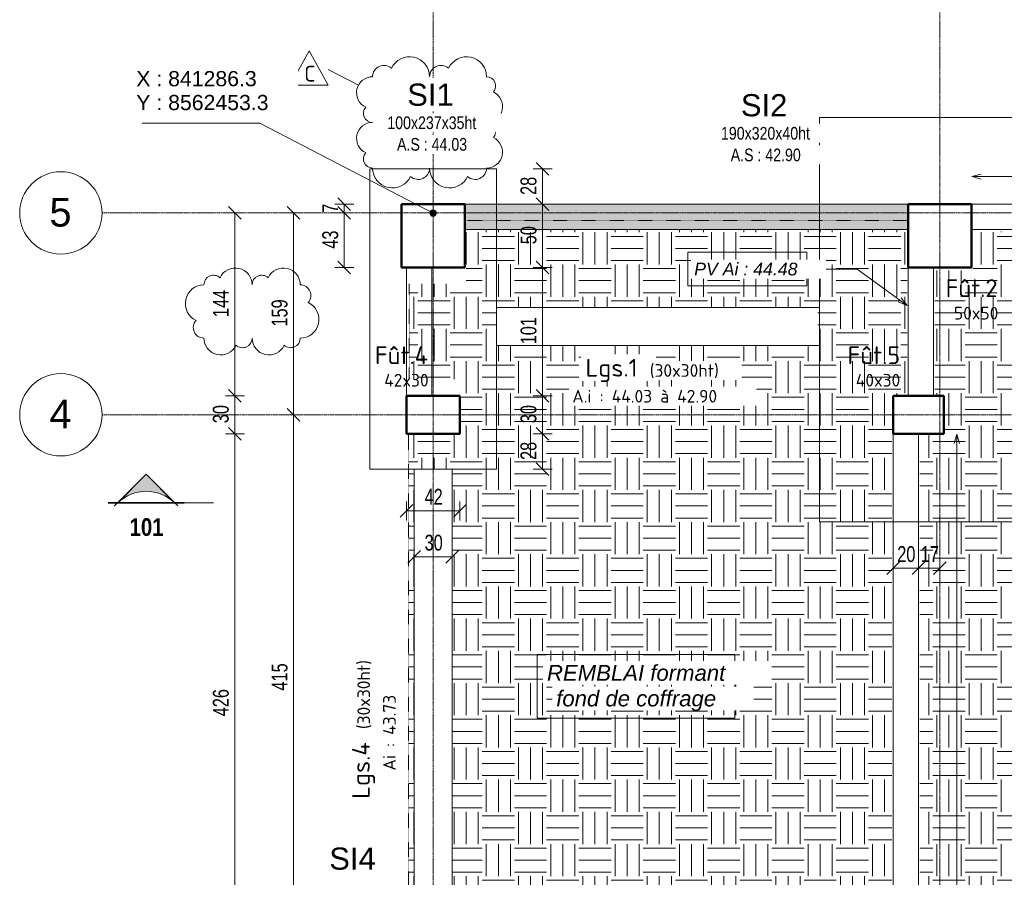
# Model space of a CAD drawing. Header units: millimetres. Extents: x 3690 to 285311, y -2348 to 78336.
# Tile 6 of 46: x 59943 to 67713, y 58089 to 64855. Entities that reach past the tile are written whole.
import ezdxf

# ---------------------------------------------------------------- set-up
doc = ezdxf.new("R2010")
doc.units = ezdxf.units.MM
doc.linetypes.add('Ligne de quadrillage', pattern=[22.225, 12.7, -3.175, 3.175, -3.175])
doc.linetypes.add('tiret perso', pattern=[2.6, 1.3, -1.3])
for name, color, linetype, lineweight in [('A-ANNO-DIMS', 211, 'Continuous', 9), ('A-ANNO-DIMS-50', 211, 'Continuous', 9), ('A-DETL', 90, 'Continuous', 5), ('A-DETL-GENF', 92, 'Continuous', 5), ('A-DETL-WIDE', 214, 'Continuous', 50), ('A-WALL', 113, 'Continuous', 9), ('G-ANNO-DIMS', 111, 'Continuous', 9), ('G-ANNO-REVC', 71, 'Continuous', 9), ('G-ANNO-REVC-IDEN', 71, 'Continuous', 9), ('G-ANNO-SYMB', 111, 'Continuous', 9), ('G-ANNO-TEXT', 231, 'Continuous', 9), ('S-BEAM', 12, 'Continuous', 5), ('S-BEAM-IDEN', 2, 'Continuous', 9), ('S-COLS', 52, 'Continuous', 5), ('S-COLS-IDEN', 171, 'Continuous', 9), ('S-FNDN', 32, 'Continuous', 9), ('S-FNDN-IDEN', 2, 'Continuous', 9), ('S-GRID', 1, 'Continuous', 9), ('S-GRID-IDEN', 1, 'Continuous', 9)]:
    doc.layers.add(name, color=color, linetype=linetype, lineweight=lineweight)
doc.styles.add('Arial Narrow_5', font='ARIALN.TTF', dxfattribs={"width": 0.9, "height": 125})
doc.styles.add('Arial Narrow_B_4', font='ARIALNB.TTF', dxfattribs={"height": 140})
doc.styles.add('Arial_5', font='arial.ttf', dxfattribs={"height": 225})
doc.styles.add('Arial_6', font='arial.ttf', dxfattribs={"width": 0.8, "height": 100})
doc.styles.add('Arial_7', font='arial.ttf', dxfattribs={"height": 175})
doc.styles.add('Arial_8', font='arial.ttf', dxfattribs={"height": 120})
doc.styles.add('Arial_I', font='ariali.ttf', dxfattribs={"height": 125})
doc.styles.add('Arial_I_1', font='ariali.ttf', dxfattribs={"height": 100})
doc.styles.add('ISOCPEUR', font='isocpeur.ttf', dxfattribs={"height": 100})
doc.styles.add('ISOCPEUR_1', font='isocpeur.ttf', dxfattribs={"height": 125})
doc.styles.add('ISOCPEUR_B', font='txt', dxfattribs={"height": 140})
doc.dimstyles.new('AB6_1_50_-_GB', dxfattribs={"dimscale": 304.8, "dimtxt": 127.928872, "dimasz": 0.328084, "dimexe": 0.246063, "dimexo": 0.0625, "dimgap": 0.04101, "dimtad": 1, "dimdec": 0, "dimlfac": 0.1, "dimdsep": 46, "dimtxsty": 'Arial Narrow_5', "dimblk1": 'OBLIQUE', "dimblk2": 'OBLIQUE', "dimsah": 1, "dimcen": 0.09, "dimazin": 0, "dimtfac": 1, "dimtdec": 4, "dimtix": 1, "dimtmove": 0, "dimatfit": 3, "dimfxl": 0.246063, "dimfxlon": 1, "dimtvp": 1, "dimtolj": 1, "dimtzin": 0, "dimarcsym": 2})
pattern_1 = [(0, (76801.46, -544.81), (254, 254), [254, -254]), (0, (76801.46, -449.56), (254, 254), [254, -254]), (0, (76801.46, -354.31), (254, 254), [254, -254]), (90, (76833.2, -322.56), (-254, 254), [254, -254]), (90, (76928.46, -322.56), (-254, 254), [254, -254]), (90, (77023.7, -322.56), (-254, 254), [254, -254])]

# ---------------------------------------------------------------- blocks, each defined once
blk = doc.blocks.new('Quadrillage - M_Extrémité de la ligne de quadrillage - Cercle-11575-Fondations variante')
at = {"layer": 'S-GRID-IDEN'}
blk.add_circle((0, 0), 6.5, dxfattribs=at)
blk = doc.blocks.new('Coupe - Extrémité de la ligne de coupe - Pleine AB6-966899-Fondations variante')
at = {"layer": 'G-ANNO-SYMB'}
h = blk.add_hatch(color=256, dxfattribs=at)
edge = h.paths.add_edge_path()
edge.add_line((-6, 4.49), (-1.51, 0))
edge.add_arc((-6, -4.7), 6.5, 46.3308, 133.6692)
edge.add_line((-10.49, 0), (-6, 4.49))
for p, q in [((-6, 4.49), (-11.04, -0.56)), ((-6, 4.49), (-10.49, 0)), ((-6, 4.49), (-1.01, -0.51)), ((-1.51, 0), (-6, 4.49)), ((-12, 0.05), (0, 0.05)), ((-12, 0), (0, 0)), ((-12, 0), (-10.49, 0)), ((-12, -0.05), (0, -0.05)), ((0, 0), (-1.51, 0))]:
    blk.add_line(p, q, dxfattribs=at)
blk.add_arc((-6, -4.7), 6.5, 46.3308, 133.6692, dxfattribs=at)
blk = doc.blocks.new('DIMBLOCK35-Fondations variante')
at = {"layer": 'A-ANNO-DIMS-50', "lineweight": 18}
for p, q in [((62104.9, 61738.6), (62054.9, 61788.6)), ((62104.9, 61738.6), (62154.9, 61688.6)), ((62104.9, 57587), (62054.9, 57637)), ((62104.9, 57587), (62154.9, 57537))]:
    blk.add_line(p, q, dxfattribs=at)
at = {"layer": 'A-ANNO-DIMS-50'}
for p, q in [((62104.9, 61738.6), (62029.9, 61738.6)), ((62104.9, 57587), (62104.9, 61738.6)), ((62104.9, 61738.6), (62179.9, 61738.6)), ((62104.9, 57587), (62029.9, 57587)), ((62104.9, 57587), (62179.9, 57587))]:
    blk.add_line(p, q, dxfattribs=at)
at = {"layer": 'A-ANNO-DIMS-50', "color": 0, "insert": (61930.9, 59562.3), "char_height": 125, "width": 241.237, "attachment_point": 1, "rotation": 90, "line_spacing_factor": 0.974696, "style": 'Arial Narrow_5'}
blk.add_mtext('415', dxfattribs=at)
blk = doc.blocks.new('_Oblique')
at = {"color": 0, "linetype": 'ByBlock', "lineweight": -2}
blk.add_line((-0.5, -0.5), (0.5, 0.5), dxfattribs=at)
blk = doc.blocks.new('DIMBLOCK36-Fondations variante')
at = {"layer": 'A-ANNO-DIMS-50'}
for p, q in [((62104.9, 63330.2), (62029.9, 63330.2)), ((62104.9, 61738.6), (62104.9, 63330.2)), ((62104.9, 63330.2), (62179.9, 63330.2)), ((62104.9, 61738.6), (62029.9, 61738.6)), ((62104.9, 61738.6), (62179.9, 61738.6))]:
    blk.add_line(p, q, dxfattribs=at)
at = {"layer": 'A-ANNO-DIMS-50', "lineweight": 18}
for p, q in [((62104.9, 63330.2), (62054.9, 63380.2)), ((62104.9, 63330.2), (62154.9, 63280.2)), ((62104.9, 61738.6), (62054.9, 61788.6)), ((62104.9, 61738.6), (62154.9, 61688.6))]:
    blk.add_line(p, q, dxfattribs=at)
at = {"layer": 'A-ANNO-DIMS-50', "color": 0, "insert": (61930.9, 62433.9), "char_height": 125, "width": 241.237, "attachment_point": 1, "rotation": 90, "line_spacing_factor": 0.974696, "style": 'Arial Narrow_5'}
blk.add_mtext('159', dxfattribs=at)
blk = doc.blocks.new('DIMBLOCK44-Fondations variante')
at = {"layer": 'A-ANNO-DIMS-50', "lineweight": 18}
for p, q in [((61641.3, 61588.6), (61591.3, 61638.6)), ((61641.3, 61588.6), (61691.3, 61538.6)), ((61641.3, 57330.9), (61591.3, 57380.9)), ((61641.3, 57330.9), (61691.3, 57280.9))]:
    blk.add_line(p, q, dxfattribs=at)
at = {"layer": 'A-ANNO-DIMS-50'}
for p, q in [((61641.3, 61588.6), (61566.3, 61588.6)), ((61641.3, 57330.9), (61641.3, 61588.6)), ((61641.3, 61588.6), (61716.3, 61588.6)), ((61641.3, 57330.9), (61566.3, 57330.9)), ((61641.3, 57330.9), (61716.3, 57330.9))]:
    blk.add_line(p, q, dxfattribs=at)
at = {"layer": 'A-ANNO-DIMS-50', "color": 0, "insert": (61467.3, 59359.2), "char_height": 125, "width": 241.237, "attachment_point": 1, "rotation": 90, "line_spacing_factor": 0.974696, "style": 'Arial Narrow_5'}
blk.add_mtext('426', dxfattribs=at)
blk = doc.blocks.new('DIMBLOCK45-Fondations variante')
at = {"layer": 'A-ANNO-DIMS-50', "lineweight": 18}
for p, q in [((61641.3, 61888.6), (61591.3, 61938.6)), ((61641.3, 61888.6), (61691.3, 61838.6)), ((61641.3, 61588.6), (61591.3, 61638.6)), ((61641.3, 61588.6), (61691.3, 61538.6))]:
    blk.add_line(p, q, dxfattribs=at)
at = {"layer": 'A-ANNO-DIMS-50'}
for p, q in [((61641.3, 61888.6), (61566.3, 61888.6)), ((61641.3, 61588.6), (61641.3, 61888.6)), ((61641.3, 61888.6), (61716.3, 61888.6)), ((61641.3, 61588.6), (61566.3, 61588.6)), ((61641.3, 61588.6), (61716.3, 61588.6))]:
    blk.add_line(p, q, dxfattribs=at)
at = {"layer": 'A-ANNO-DIMS-50', "color": 0, "insert": (61467.3, 61671.5), "char_height": 125, "width": 160.825, "attachment_point": 1, "rotation": 90, "line_spacing_factor": 0.974696, "style": 'Arial Narrow_5'}
blk.add_mtext('30', dxfattribs=at)
blk = doc.blocks.new('DIMBLOCK46-Fondations variante')
at = {"layer": 'A-ANNO-DIMS-50'}
for p, q in [((61641.3, 63330.2), (61566.3, 63330.2)), ((61641.3, 61888.6), (61641.3, 63330.2)), ((61641.3, 63330.2), (61716.3, 63330.2)), ((61641.3, 61888.6), (61566.3, 61888.6)), ((61641.3, 61888.6), (61716.3, 61888.6))]:
    blk.add_line(p, q, dxfattribs=at)
at = {"layer": 'A-ANNO-DIMS-50', "lineweight": 18}
for p, q in [((61641.3, 63330.2), (61591.3, 63380.2)), ((61641.3, 63330.2), (61691.3, 63280.2)), ((61641.3, 61888.6), (61591.3, 61938.6)), ((61641.3, 61888.6), (61691.3, 61838.6))]:
    blk.add_line(p, q, dxfattribs=at)
at = {"layer": 'A-ANNO-DIMS-50', "color": 0, "insert": (61467.3, 62508.9), "char_height": 125, "width": 241.237, "attachment_point": 1, "rotation": 90, "line_spacing_factor": 0.974696, "style": 'Arial Narrow_5'}
blk.add_mtext('144', dxfattribs=at)
blk = doc.blocks.new('DIMBLOCK105-Fondations variante')
at = {"layer": 'A-ANNO-DIMS-50'}
for p, q in [((66835.5, 60527.7), (66835.5, 60602.7)), ((67035.5, 60527.7), (67035.5, 60602.7)), ((66835.5, 60527.7), (67035.5, 60527.7)), ((66835.5, 60527.7), (66835.5, 60452.7)), ((67035.5, 60527.7), (67035.5, 60452.7))]:
    blk.add_line(p, q, dxfattribs=at)
at = {"layer": 'A-ANNO-DIMS-50', "lineweight": 18}
for p, q in [((66835.5, 60527.7), (66885.5, 60577.7)), ((67035.5, 60527.7), (67085.5, 60577.7)), ((66835.5, 60527.7), (66785.5, 60477.7)), ((67035.5, 60527.7), (66985.5, 60477.7))]:
    blk.add_line(p, q, dxfattribs=at)
at = {"layer": 'A-ANNO-DIMS-50', "color": 0, "insert": (66868.4, 60701.8), "char_height": 125, "width": 160.825, "attachment_point": 1, "line_spacing_factor": 0.974696, "style": 'Arial Narrow_5'}
blk.add_mtext('20', dxfattribs=at)
blk = doc.blocks.new('DIMBLOCK106-Fondations variante')
at = {"layer": 'A-ANNO-DIMS-50'}
for p, q in [((67035.5, 60527.7), (67035.5, 60602.7)), ((67205.5, 60527.7), (67205.5, 60602.7)), ((67035.5, 60527.7), (67205.5, 60527.7)), ((67035.5, 60527.7), (67035.5, 60452.7)), ((67205.5, 60527.7), (67205.5, 60452.7))]:
    blk.add_line(p, q, dxfattribs=at)
at = {"layer": 'A-ANNO-DIMS-50', "lineweight": 18}
for p, q in [((67035.5, 60527.7), (67085.5, 60577.7)), ((67205.5, 60527.7), (67255.5, 60577.7)), ((67035.5, 60527.7), (66985.5, 60477.7)), ((67205.5, 60527.7), (67155.5, 60477.7))]:
    blk.add_line(p, q, dxfattribs=at)
at = {"layer": 'A-ANNO-DIMS-50', "color": 0, "insert": (67053.4, 60701.8), "char_height": 125, "width": 160.825, "attachment_point": 1, "line_spacing_factor": 0.974696, "style": 'Arial Narrow_5'}
blk.add_mtext('17', dxfattribs=at)
blk = doc.blocks.new('DIMBLOCK107-Fondations variante')
at = {"layer": 'A-ANNO-DIMS-50', "lineweight": 18}
for p, q in [((64069.4, 61588.6), (64019.4, 61638.6)), ((64069.4, 61588.6), (64119.4, 61538.6)), ((64069.4, 61308.6), (64019.4, 61358.6)), ((64069.4, 61308.6), (64119.4, 61258.6))]:
    blk.add_line(p, q, dxfattribs=at)
at = {"layer": 'A-ANNO-DIMS-50'}
for p, q in [((64069.4, 61588.6), (63994.4, 61588.6)), ((64069.4, 61308.6), (64069.4, 61588.6)), ((64069.4, 61588.6), (64144.4, 61588.6)), ((64069.4, 61308.6), (63994.4, 61308.6)), ((64069.4, 61308.6), (64144.4, 61308.6))]:
    blk.add_line(p, q, dxfattribs=at)
at = {"layer": 'A-ANNO-DIMS-50', "color": 0, "insert": (63895.4, 61381.5), "char_height": 125, "width": 160.825, "attachment_point": 1, "rotation": 90, "line_spacing_factor": 0.974696, "style": 'Arial Narrow_5'}
blk.add_mtext('28', dxfattribs=at)
blk = doc.blocks.new('DIMBLOCK108-Fondations variante')
at = {"layer": 'A-ANNO-DIMS-50', "lineweight": 18}
for p, q in [((64069.4, 61888.6), (64019.4, 61938.6)), ((64069.4, 61888.6), (64119.4, 61838.6)), ((64069.4, 61588.6), (64019.4, 61638.6)), ((64069.4, 61588.6), (64119.4, 61538.6))]:
    blk.add_line(p, q, dxfattribs=at)
at = {"layer": 'A-ANNO-DIMS-50'}
for p, q in [((64069.4, 61888.6), (63994.4, 61888.6)), ((64069.4, 61588.6), (64069.4, 61888.6)), ((64069.4, 61888.6), (64144.4, 61888.6)), ((64069.4, 61588.6), (63994.4, 61588.6)), ((64069.4, 61588.6), (64144.4, 61588.6))]:
    blk.add_line(p, q, dxfattribs=at)
at = {"layer": 'A-ANNO-DIMS-50', "color": 0, "insert": (63895.4, 61671.5), "char_height": 125, "width": 160.825, "attachment_point": 1, "rotation": 90, "line_spacing_factor": 0.974696, "style": 'Arial Narrow_5'}
blk.add_mtext('30', dxfattribs=at)
blk = doc.blocks.new('DIMBLOCK109-Fondations variante')
at = {"layer": 'A-ANNO-DIMS-50', "lineweight": 18}
for p, q in [((64069.4, 62900.2), (64019.4, 62950.2)), ((64069.4, 62900.2), (64119.4, 62850.2)), ((64069.4, 61888.6), (64019.4, 61938.6)), ((64069.4, 61888.6), (64119.4, 61838.6))]:
    blk.add_line(p, q, dxfattribs=at)
at = {"layer": 'A-ANNO-DIMS-50'}
for p, q in [((64069.4, 62900.2), (63994.4, 62900.2)), ((64069.4, 61888.6), (64069.4, 62900.2)), ((64069.4, 62900.2), (64144.4, 62900.2)), ((64069.4, 61888.6), (63994.4, 61888.6)), ((64069.4, 61888.6), (64144.4, 61888.6))]:
    blk.add_line(p, q, dxfattribs=at)
at = {"layer": 'A-ANNO-DIMS-50', "color": 0, "insert": (63895.4, 62293.9), "char_height": 125, "width": 241.237, "attachment_point": 1, "rotation": 90, "line_spacing_factor": 0.974696, "style": 'Arial Narrow_5'}
blk.add_mtext('101', dxfattribs=at)
blk = doc.blocks.new('DIMBLOCK110-Fondations variante')
at = {"layer": 'A-ANNO-DIMS-50', "lineweight": 18}
for p, q in [((64069.4, 63400.2), (64019.4, 63450.2)), ((64069.4, 63400.2), (64119.4, 63350.2)), ((64069.4, 62900.2), (64019.4, 62950.2)), ((64069.4, 62900.2), (64119.4, 62850.2))]:
    blk.add_line(p, q, dxfattribs=at)
at = {"layer": 'A-ANNO-DIMS-50'}
for p, q in [((64069.4, 63400.2), (63994.4, 63400.2)), ((64069.4, 62900.2), (64069.4, 63400.2)), ((64069.4, 63400.2), (64144.4, 63400.2)), ((64069.4, 62900.2), (63994.4, 62900.2)), ((64069.4, 62900.2), (64144.4, 62900.2))]:
    blk.add_line(p, q, dxfattribs=at)
at = {"layer": 'A-ANNO-DIMS-50', "color": 0, "insert": (63895.4, 63083.2), "char_height": 125, "width": 160.825, "attachment_point": 1, "rotation": 90, "line_spacing_factor": 0.974696, "style": 'Arial Narrow_5'}
blk.add_mtext('50', dxfattribs=at)
blk = doc.blocks.new('DIMBLOCK111-Fondations variante')
at = {"layer": 'A-ANNO-DIMS-50', "lineweight": 18}
for p, q in [((64069.4, 63678.6), (64019.4, 63728.6)), ((64069.4, 63678.6), (64119.4, 63628.6)), ((64069.4, 63400.2), (64019.4, 63450.2)), ((64069.4, 63400.2), (64119.4, 63350.2))]:
    blk.add_line(p, q, dxfattribs=at)
at = {"layer": 'A-ANNO-DIMS-50'}
for p, q in [((64069.4, 63678.6), (63994.4, 63678.6)), ((64069.4, 63400.2), (64069.4, 63678.6)), ((64069.4, 63678.6), (64144.4, 63678.6)), ((64069.4, 63400.2), (63994.4, 63400.2)), ((64069.4, 63400.2), (64144.4, 63400.2))]:
    blk.add_line(p, q, dxfattribs=at)
at = {"layer": 'A-ANNO-DIMS-50', "color": 0, "insert": (63895.4, 63472.4), "char_height": 125, "width": 160.825, "attachment_point": 1, "rotation": 90, "line_spacing_factor": 0.974696, "style": 'Arial Narrow_5'}
blk.add_mtext('28', dxfattribs=at)
blk = doc.blocks.new('DIMBLOCK112-Fondations variante')
at = {"layer": 'A-ANNO-DIMS-50'}
for p, q in [((62995.5, 60980.2), (62995.5, 61055.2)), ((63415.5, 60980.2), (63415.5, 61055.2)), ((62995.5, 60980.2), (63415.5, 60980.2)), ((62995.5, 60980.2), (62995.5, 60905.2)), ((63415.5, 60980.2), (63415.5, 60905.2))]:
    blk.add_line(p, q, dxfattribs=at)
at = {"layer": 'A-ANNO-DIMS-50', "lineweight": 18}
for p, q in [((62995.5, 60980.2), (63045.5, 61030.2)), ((63415.5, 60980.2), (63465.5, 61030.2)), ((62995.5, 60980.2), (62945.5, 60930.2)), ((63415.5, 60980.2), (63365.5, 60930.2))]:
    blk.add_line(p, q, dxfattribs=at)
at = {"layer": 'A-ANNO-DIMS-50', "color": 0, "insert": (63138.4, 61154.2), "char_height": 125, "width": 160.825, "attachment_point": 1, "line_spacing_factor": 0.974696, "style": 'Arial Narrow_5'}
blk.add_mtext('42', dxfattribs=at)
blk = doc.blocks.new('DIMBLOCK173-Fondations variante')
at = {"layer": 'A-ANNO-DIMS-50'}
for p, q in [((63055.5, 60617.8), (63055.5, 60692.8)), ((63355.5, 60617.8), (63355.5, 60692.8)), ((63055.5, 60617.8), (63355.5, 60617.8)), ((63055.5, 60617.8), (63055.5, 60542.8)), ((63355.5, 60617.8), (63355.5, 60542.8))]:
    blk.add_line(p, q, dxfattribs=at)
at = {"layer": 'A-ANNO-DIMS-50', "lineweight": 18}
for p, q in [((63055.5, 60617.8), (63005.5, 60567.8)), ((63055.5, 60617.8), (63105.5, 60667.8)), ((63355.5, 60617.8), (63305.5, 60567.8)), ((63355.5, 60617.8), (63405.5, 60667.8))]:
    blk.add_line(p, q, dxfattribs=at)
at = {"layer": 'A-ANNO-DIMS-50', "color": 0, "insert": (63138.4, 60791.8), "char_height": 125, "width": 160.825, "attachment_point": 1, "line_spacing_factor": 0.974696, "style": 'Arial Narrow_5'}
blk.add_mtext('30', dxfattribs=at)
blk = doc.blocks.new('Family - ___-3248891-Fondations variante')
at = {"layer": 'G-ANNO-REVC'}
for centre, radius, start, end in [((-13939.5, 64963.2), 90, 46.07606, 177.88638), ((-13737.1, 64955.7), 157.5, 357.88638, 152.67761), ((-13287.4, 64939.1), 157.5, 357.88638, 152.67761), ((-14034, 64840.6), 126, 87.88638, 242.67761), ((-13489.8, 64946.6), 90, 46.07606, 177.88638), ((-13132.7, 64861.4), 72, 316.07606, 87.88638), ((-13138.6, 64699.5), 126, 267.88638, 62.67761), ((-14040, 64678.7), 72, 136.07606, 267.88638), ((-14047.3, 64480.9), 126, 87.88638, 242.67761), ((-13145.9, 64501.6), 72, 316.07606, 87.88638), ((-13151.9, 64339.7), 126, 267.88638, 62.67761), ((-14053.3, 64319), 72, 136.07606, 267.88638), ((-13898.6, 64241.2), 157.5, 177.88638, 332.67761), ((-13696.2, 64233.7), 90, 226.07606, 357.88638), ((-13448.9, 64224.6), 157.5, 177.88638, 332.67761), ((-13246.5, 64217.1), 90, 226.07606, 357.88638)]:
    blk.add_arc(centre, radius, start, end, dxfattribs=at)
blk = doc.blocks.new('M_Etiquette de révision - M_Etiquette de révision-2978296-Fondations variante')
at = {"layer": 'G-ANNO-REVC-IDEN'}
for p, q in [((-3.1, -1.98), (-0.1, 3.43)), ((-0.1, 3.43), (2.9, -1.98)), ((2.9, -1.98), (-3.1, -1.98))]:
    blk.add_line(p, q, dxfattribs=at)
blk = doc.blocks.new('DIMBLOCK286-Fondations variante')
at = {"layer": 'A-ANNO-DIMS-50'}
for p, q in [((62504.9, 63330.2), (62429.9, 63330.2)), ((62504.9, 62900.2), (62504.9, 63330.2)), ((62504.9, 63330.2), (62579.9, 63330.2)), ((62504.9, 62900.2), (62429.9, 62900.2)), ((62504.9, 62900.2), (62579.9, 62900.2))]:
    blk.add_line(p, q, dxfattribs=at)
at = {"layer": 'A-ANNO-DIMS-50', "lineweight": 18}
for p, q in [((62504.9, 63330.2), (62454.9, 63380.2)), ((62504.9, 63330.2), (62554.9, 63280.2)), ((62504.9, 62900.2), (62454.9, 62950.2)), ((62504.9, 62900.2), (62554.9, 62850.2))]:
    blk.add_line(p, q, dxfattribs=at)
at = {"layer": 'A-ANNO-DIMS-50', "color": 0, "insert": (62330.9, 63048.2), "char_height": 125, "width": 160.825, "attachment_point": 1, "rotation": 90, "line_spacing_factor": 0.974696, "style": 'Arial Narrow_5'}
blk.add_mtext('43', dxfattribs=at)
blk = doc.blocks.new('DIMBLOCK287-Fondations variante')
at = {"layer": 'A-ANNO-DIMS-50', "lineweight": 18}
for p, q in [((62504.9, 63400.2), (62454.9, 63450.2)), ((62504.9, 63330.2), (62454.9, 63380.2)), ((62504.9, 63400.2), (62554.9, 63350.2)), ((62504.9, 63330.2), (62554.9, 63280.2))]:
    blk.add_line(p, q, dxfattribs=at)
at = {"layer": 'A-ANNO-DIMS-50'}
for p, q in [((62504.9, 63400.2), (62429.9, 63400.2)), ((62504.9, 63330.2), (62429.9, 63330.2)), ((62504.9, 63330.2), (62504.9, 63400.2)), ((62504.9, 63400.2), (62579.9, 63400.2)), ((62504.9, 63330.2), (62579.9, 63330.2))]:
    blk.add_line(p, q, dxfattribs=at)
at = {"layer": 'A-ANNO-DIMS-50', "color": 0, "insert": (62330.9, 63331.7), "char_height": 125, "width": 80.412, "attachment_point": 1, "rotation": 90, "line_spacing_factor": 0.974696, "style": 'Arial Narrow_5'}
blk.add_mtext('7', dxfattribs=at)
blk = doc.blocks.new('Family - ___-3260581-Fondations variante')
at = {"layer": 'G-ANNO-REVC'}
for centre, radius, start, end in [((-15172.7, 63365.8), 133, 357.88638, 152.67761), ((-14792.9, 63351.8), 133, 357.88638, 152.67761), ((-15343.6, 63372.1), 76, 46.07606, 177.88638), ((-14963.8, 63358.1), 76, 46.07606, 177.88638), ((-15424.9, 63228), 147, 87.88638, 242.67761), ((-14663.1, 63262.9), 84, 316.07606, 87.88638), ((-14670.1, 63074), 147, 267.88638, 62.67761), ((-15431.9, 63039.1), 84, 136.07606, 267.88638), ((-15302.1, 62950.3), 133, 177.88638, 332.67761), ((-15131.2, 62944), 76, 226.07606, 357.88638), ((-14922.4, 62936.3), 133, 177.88638, 332.67761), ((-14751.5, 62929.9), 76, 226.07606, 357.88638)]:
    blk.add_arc(centre, radius, start, end, dxfattribs=at)

msp = doc.modelspace()

# ---------------------------------------------------------------- hatches: boundary and pattern name
at = {"layer": 'A-DETL-GENF'}
h = msp.add_hatch(dxfattribs=at)
h.set_pattern_fill('FP_16', color=253, style=0, pattern_type=2)
h.set_pattern_definition(pattern_1)
h.paths.add_polyline_path([(66945.46, 51893.73), (66945.46, 53275.4), (66825.46, 53275.4), (66825.46, 61898.56), (66945.46, 61898.56), (66945.46, 63200.23), (63465.46, 63200.23), (63465.46, 62770.23), (63015.46, 62770.23), (63015.46, 62018.05), (63415.46, 62018.05), (63415.46, 61578.56), (63010.46, 61578.56), (63010.46, 57330.89), (63415.46, 57330.89), (63415.46, 57020.89), (63010.46, 57020.89), (63010.46, 54173.92), (64070.84, 51893.73), (64907.82, 51893.73)])
h.paths.add_polyline_path([(63970.46, 53375.4), (63970.46, 53845.4), (64240.46, 53845.4), (64240.46, 53375.4)])
h.paths.add_polyline_path([(66405.46, 53460.4), (64605.72, 53460.4), (64605.72, 53760.4), (66405.46, 53760.4)])
h.paths.add_polyline_path([(63355.46, 57655.89), (63055.46, 57655.89), (63055.46, 61309.39), (63355.46, 61309.39)])
h.paths.add_polyline_path([(66242.97, 62284.39), (63705.5, 62284.39), (63705.5, 62584.39), (66242.97, 62584.39)])
h = msp.add_hatch(dxfattribs=at)
h.set_pattern_fill('FP_16', color=9, style=0, pattern_type=2)
h.set_pattern_definition(pattern_1)
h.paths.add_polyline_path([(74995.46, 51993.73), (74995.46, 63181.5), (71465.46, 63181.5), (71465.46, 62874.08), (70945.46, 62874.08), (70945.46, 63184.39), (67465.46, 63184.39), (67465.46, 62876.84), (67165.46, 62876.84), (67165.46, 61898.56), (67245.46, 61898.56), (67245.46, 61578.56), (67045.46, 61578.56), (67045.46, 53595.4), (67245.46, 53595.4), (67245.46, 53275.4), (67165.46, 53275.4), (67165.46, 52296.43), (67465.46, 52296.43), (67465.46, 51993.73), (70945.46, 51993.73), (70945.46, 52293.73), (71465.46, 52293.73), (71465.46, 51993.73), (71610.39, 51993.73)])
h.paths.add_polyline_path([(74655.46, 52590.4), (72005.88, 52590.4), (72005.88, 52890.4), (74655.46, 52890.4)])
h.paths.add_polyline_path([(70405.46, 52615.4), (68005.46, 52615.4), (68005.46, 52915.4), (70405.46, 52915.4)])
h.paths.add_polyline_path([(70995.46, 53275.4), (70995.46, 53595.4), (71415.46, 53595.4), (71415.46, 53275.4)])
h.paths.add_polyline_path([(70995.46, 61578.56), (70995.46, 61898.56), (71415.46, 61898.56), (71415.46, 61578.56)])
h.paths.add_polyline_path([(72005.46, 62284.39), (72005.46, 62584.39), (74705.46, 62584.39), (74705.46, 62284.39)])
h.paths.add_polyline_path([(68005.46, 62309.39), (68005.46, 62609.39), (70405.46, 62609.39), (70405.46, 62309.39)])
at = {"layer": 'G-ANNO-DIMS'}
h = msp.add_hatch(color=256, dxfattribs=at)
edge = h.paths.add_edge_path()
edge.add_arc((63205.46, 63329.26), 25, 0, 360)
at = {"layer": 'S-BEAM'}
msp.add_hatch(color=9, dxfattribs=at).paths.add_polyline_path([(66955.46, 63200.23), (66955.46, 63400.23), (63455.46, 63400.23), (63455.46, 63200.23)])

# ---------------------------------------------------------------- linework, layer by layer
at = {"layer": 'A-DETL', "linetype": 'tiret perso'}
for p, q in [((66945.46, 63270.23), (63465.46, 63270.23)), ((63015.46, 62770.23), (63015.46, 62018.05)), ((63010.46, 61578.56), (63010.46, 57330.89))]:
    msp.add_line(p, q, dxfattribs=at)
at = {"layer": 'A-DETL-WIDE'}
for p, q in [((62995.46, 61888.56), (62995.46, 61588.56)), ((63415.46, 61888.56), (62995.46, 61888.56)), ((63415.46, 61588.56), (63415.46, 61888.56)), ((62995.46, 61588.56), (63415.46, 61588.56))]:
    msp.add_line(p, q, dxfattribs=at)
at = {"layer": 'A-WALL'}
for p, q in [((70955.46, 63400.23), (67455.46, 63400.23)), ((67455.46, 63200.23), (67455.46, 63400.23)), ((67455.46, 63200.23), (70955.46, 63200.23)), ((66955.46, 62900.23), (66955.46, 61888.56)), ((66955.46, 62900.23), (67155.46, 62900.23)), ((67155.46, 61888.56), (67155.46, 62900.23)), ((67155.46, 61888.56), (66955.46, 61888.56)), ((66835.46, 61588.56), (66835.46, 53585.4)), ((66835.46, 61588.56), (67035.46, 61588.56)), ((67035.46, 53585.4), (67035.46, 61588.56))]:
    msp.add_line(p, q, dxfattribs=at)
at = {"layer": 'G-ANNO-DIMS'}
for p, q in [((61837.45, 64039.14), (60909.84, 64039.14)), ((63205.46, 63329.26), (61837.45, 64039.14))]:
    msp.add_line(p, q, dxfattribs=at)
msp.add_circle((63205.46, 63329.26), 25, dxfattribs=at)
at = {"layer": 'G-ANNO-REVC-IDEN'}
msp.add_line((62616.04, 64337.37), (62378.14, 64462.01), dxfattribs=at)
at = {"layer": 'G-ANNO-SYMB'}
msp.add_line((61241.43, 61044.26), (61472.59, 61044.26), dxfattribs=at)
at = {"layer": 'G-ANNO-TEXT', "color": 50}
for p, q in [((67456.39, 63617.07), (67531.39, 63637.16)), ((67456.39, 63617.07), (67531.39, 63596.97)), ((67456.39, 63617.07), (68842.25, 63617.07)), ((66552.46, 62887.92), (66156.11, 62887.92)), ((66947.05, 62600.84), (66552.46, 62887.92)), ((66947.05, 62600.84), (66874.58, 62628.71)), ((66947.05, 62600.84), (66898.23, 62661.21)), ((67338.7, 61585.89), (67318.61, 61510.89)), ((67338.7, 61585.89), (67358.8, 61510.89)), ((67338.7, 61585.89), (67338.7, 57774.99))]:
    msp.add_line(p, q, dxfattribs=at)
at = {"layer": 'G-ANNO-TEXT', "color": 50, "flags": 128}
for points in [[(65216.11, 63020.21), (66156.11, 63020.21), (66156.11, 62754.71), (65216.11, 62754.71)], [(64027.87, 59847.99), (65586.37, 59847.99), (65586.37, 59343.99), (64027.87, 59343.99)]]:
    msp.add_lwpolyline(points, close=True, dxfattribs=at)
at = {"layer": 'S-BEAM'}
for p, q in [((63455.46, 63200.23), (63455.46, 63400.23)), ((63455.46, 63400.23), (66955.46, 63400.23)), ((66955.46, 63400.23), (66955.46, 63200.23)), ((63455.46, 63200.23), (66955.46, 63200.23)), ((63195.46, 62900.23), (62995.46, 62900.23)), ((62995.46, 62900.23), (62995.46, 61888.56)), ((62995.46, 62900.23), (63195.46, 62900.23)), ((62995.46, 61888.56), (62995.46, 62900.23)), ((63195.46, 61888.56), (63195.46, 62900.23)), ((63195.46, 61888.56), (63195.46, 62900.23)), ((63705.46, 62584.39), (63705.46, 62284.39)), ((63705.46, 62284.39), (63705.46, 62584.39)), ((63705.46, 62584.39), (66255.46, 62584.39)), ((66255.46, 62584.39), (63705.5, 62584.39)), ((66255.46, 62284.39), (66255.46, 62584.39)), ((66255.46, 62584.39), (66255.46, 62284.39)), ((63705.46, 62284.39), (66255.46, 62284.39)), ((63705.5, 62284.39), (66255.46, 62284.39)), ((62995.46, 61888.56), (63195.46, 61888.56)), ((63195.46, 61888.56), (62995.46, 61888.56)), ((63355.46, 61309.39), (63055.46, 61309.39)), ((63055.46, 61309.39), (63055.46, 57680.89)), ((63055.46, 61309.39), (63355.46, 61309.39)), ((63055.46, 57680.89), (63055.46, 61309.39)), ((63355.46, 57680.89), (63355.46, 61309.39)), ((63355.46, 57680.89), (63355.46, 61309.39))]:
    msp.add_line(p, q, dxfattribs=at)
at = {"layer": 'S-BEAM', "color": 7}
for p, q in [((66955.46, 63400.23), (63455.46, 63400.23)), ((63455.46, 63200.23), (63455.46, 63400.23)), ((66955.46, 63200.23), (66955.46, 63400.23)), ((63455.46, 63200.23), (66955.46, 63200.23))]:
    msp.add_line(p, q, dxfattribs=at)
at = {"layer": 'S-COLS'}
for p, q in [((62955.46, 62900.23), (62955.46, 63400.23)), ((62955.46, 63400.23), (63455.46, 63400.23)), ((63455.46, 63400.23), (63455.46, 62900.23)), ((66955.46, 62900.23), (66955.46, 63400.23)), ((66955.46, 63400.23), (67455.46, 63400.23)), ((67455.46, 63400.23), (67455.46, 62900.23)), ((63455.46, 62900.23), (62955.46, 62900.23)), ((67455.46, 62900.23), (66955.46, 62900.23)), ((62995.46, 61588.56), (62995.46, 61888.56)), ((62995.46, 61888.56), (63415.46, 61888.56)), ((62995.46, 61888.56), (63195.46, 61888.56)), ((62995.46, 61588.56), (62995.46, 61888.56)), ((63195.46, 61888.56), (63415.46, 61888.56)), ((63415.46, 61888.56), (63415.46, 61588.56)), ((63415.46, 61888.56), (63415.46, 61588.56)), ((66835.46, 61588.56), (66835.46, 61888.56)), ((66835.46, 61888.56), (67235.46, 61888.56)), ((67235.46, 61888.56), (67235.46, 61588.56)), ((63415.46, 61588.56), (62995.46, 61588.56)), ((63415.46, 61588.56), (62995.46, 61588.56)), ((67235.46, 61588.56), (66835.46, 61588.56))]:
    msp.add_line(p, q, dxfattribs=at)
at = {"layer": 'S-COLS', "lineweight": 50}
for p, q in [((62955.46, 62900.23), (62955.46, 63400.23)), ((62955.46, 63400.23), (63455.46, 63400.23)), ((63455.46, 62900.23), (63455.46, 63400.23)), ((66955.46, 62900.23), (66955.46, 63400.23)), ((66955.46, 63400.23), (67455.46, 63400.23)), ((67455.46, 62900.23), (67455.46, 63400.23)), ((63455.46, 62900.23), (62955.46, 62900.23)), ((67455.46, 62900.23), (66955.46, 62900.23)), ((66835.46, 61588.56), (66835.46, 61888.56)), ((66835.46, 61888.56), (67235.46, 61888.56)), ((67235.46, 61588.56), (67235.46, 61888.56)), ((67235.46, 61588.56), (66835.46, 61588.56))]:
    msp.add_line(p, q, dxfattribs=at)
at = {"layer": 'S-FNDN', "lineweight": 5}
for p, q in [((66255.46, 64084.39), (68155.46, 64084.39)), ((66255.46, 64084.39), (66255.46, 60893.56)), ((66255.46, 60893.56), (66255.46, 64084.39)), ((68155.46, 64084.39), (66255.46, 64084.39)), ((63705.46, 63678.56), (62705.46, 63678.56)), ((62705.46, 63678.56), (62705.46, 61308.56)), ((62705.46, 61308.56), (62705.46, 63678.56)), ((62705.46, 63678.56), (63705.46, 63678.56)), ((63705.46, 61308.56), (63705.46, 63678.56)), ((63705.46, 63678.56), (63705.46, 61308.56)), ((62705.46, 61308.56), (63705.46, 61308.56)), ((63705.46, 61308.56), (62705.46, 61308.56)), ((66255.46, 60893.56), (68155.46, 60893.56)), ((68155.46, 60893.56), (66255.46, 60893.56))]:
    msp.add_line(p, q, dxfattribs=at)
at = {"layer": 'S-GRID', "linetype": 'Ligne de quadrillage'}
for p, q in [((63205.46, 47292.72), (63205.46, 65870.79)), ((67205.46, 47292.72), (67205.46, 65870.79)), ((60593.04, 63330.23), (110150.38, 63330.23)), ((60593.04, 61738.56), (110150.38, 61738.56))]:
    msp.add_line(p, q, dxfattribs=at)

# ---------------------------------------------------------------- block references
at = {"layer": 'G-ANNO-REVC', "rotation": 2.113623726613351}
for name in ['Family - ___-3248891-Fondations variante', 'Family - ___-3260581-Fondations variante']:
    msp.add_blockref(name, (79143.55, 0), dxfattribs=at)
at = {"layer": 'G-ANNO-REVC-IDEN', "xscale": 49.99999999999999, "yscale": 49.99999999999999, "zscale": 49.99999999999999}
msp.add_blockref('M_Etiquette de révision - M_Etiquette de révision-2978296-Fondations variante', (62232.94, 64438), dxfattribs=at)
at = {"layer": 'G-ANNO-SYMB', "xscale": 49.99999999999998, "yscale": 49.99999999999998, "zscale": 49.99999999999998}
msp.add_blockref('Coupe - Extrémité de la ligne de coupe - Pleine AB6-966899-Fondations variante', (61241.43, 61044.26), dxfattribs=at)
at = {"layer": 'S-GRID-IDEN', "xscale": 49.99999999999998, "yscale": 49.99999999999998, "zscale": 49.99999999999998, "rotation": 269.9999999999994}
for p in [(60268.04, 63330.23), (60268.04, 61738.56)]:
    msp.add_blockref('Quadrillage - M_Extrémité de la ligne de quadrillage - Cercle-11575-Fondations variante', p, dxfattribs=at)

# ---------------------------------------------------------------- texts
at = {"layer": 'G-ANNO-DIMS', "insert": (60863.09, 64450.02), "char_height": 120, "width": 1247.3098, "attachment_point": 1, "line_spacing_factor": 0.941778, "style": 'Arial_8', "bg_fill": 3, "box_fill_scale": 1.25, "bg_fill_color": 256, "bg_fill_true_color": 13158600, "bg_fill_transparency": 0}
msp.add_mtext('X : 841286.3\\PY : 8562453.3', dxfattribs=at)
at = {"layer": 'G-ANNO-REVC-IDEN', "insert": (62187.81, 64491.99), "char_height": 125, "width": 108.2278, "attachment_point": 1, "style": 'ISOCPEUR_1'}
msp.add_mtext('C', dxfattribs=at)
at = {"layer": 'G-ANNO-SYMB', "insert": (60810.49, 60922.3), "char_height": 140, "width": 324.6834, "attachment_point": 1, "style": 'Arial Narrow_B_4'}
msp.add_mtext('101', dxfattribs=at)
at = {"layer": 'S-BEAM-IDEN', "attachment_point": 1, "rotation": 90}
for s, insert, char_height, width, style in [('(30x30ht)', (62607.94, 59258.3), 100, 701.4766, 'ISOCPEUR'), ('Ai : 43.73', (62810.94, 58931.17), 100, 737.5525, 'ISOCPEUR'), ('Lgs.4', (62566.06, 58708.28), 140, 573.2066, 'ISOCPEUR_B')]:
    msp.add_mtext(s, dxfattribs=dict(at, insert=insert, char_height=char_height, width=width, style=style))
at = {"layer": 'S-COLS-IDEN', "attachment_point": 1}
for s, insert, char_height, width, style in [('Fût.2', (67250.09, 62806.83), 140, 537.1306, 'ISOCPEUR_B'), ('50x50', (67315.82, 62589.76), 100, 440.9281, 'ISOCPEUR'), ('Fût.4', (62746.01, 62277.65), 140, 557.1728, 'ISOCPEUR_B'), ('Fût.5', (66475.82, 62277.65), 140, 537.1306, 'ISOCPEUR_B'), ('42x30', (62819.99, 62060.59), 100, 452.9534, 'ISOCPEUR'), ('40x30', (66541.55, 62060.59), 100, 452.9534, 'ISOCPEUR')]:
    msp.add_mtext(s, dxfattribs=dict(at, insert=insert, char_height=char_height, width=width, style=style))
at = {"layer": 'S-FNDN-IDEN', "attachment_point": 1, "bg_fill": 3, "box_fill_scale": 1.25, "bg_fill_color": 256, "bg_fill_true_color": 13158600, "bg_fill_transparency": 0}
for s, insert, char_height, width, style in [('SI2', (65634.37, 64267.73), 175, 452.9534, 'Arial_7'), ('A.S : 42.90', (65554.2, 63838.39), 100, 686.2445, 'Arial_6'), ('SI4', (62386, 58324.12), 175, 452.9534, 'Arial_7')]:
    msp.add_mtext(s, dxfattribs=dict(at, insert=insert, char_height=char_height, width=width, style=style))

# ---------------------------------------------------------------- dimensions: what is measured, and where the dimension line sits
at = {"layer": 'A-ANNO-DIMS'}
for base, p1, p2, angle, override, picture, middle in [((64069.42, 63678.56), (63994.42, 63400.23), (63994.42, 63678.56), 90, {"dimpost": '<>', "dimfxl": 278.330784}, 'DIMBLOCK111-Fondations variante', (63993.1, 63539.39)), ((62504.94, 63400.23), (62429.94, 63330.23), (62579.94, 63400.23), 90, {"dimpost": '<>', "dimfxl": 165.529454}, 'DIMBLOCK287-Fondations variante', (62429.94, 63365.23)), ((64069.42, 63400.23), (63994.42, 62900.23), (63994.42, 63400.23), 90, {"dimpost": '<>', "dimfxl": 500}, 'DIMBLOCK110-Fondations variante', (63993.1, 63150.23)), ((61641.32, 63330.23), (61716.32, 61888.56), (61566.32, 63330.23), 90, {"dimpost": '<>', "dimfxl": 1449.451665}, 'DIMBLOCK46-Fondations variante', (61566.06, 62609.39)), ((62104.94, 63330.23), (62029.94, 61738.56), (62029.94, 63330.23), 90, {"dimpost": '<>', "dimfxl": 1591.669216}, 'DIMBLOCK36-Fondations variante', (62028.62, 62534.39)), ((62504.94, 63330.23), (62579.94, 62900.23), (62429.94, 63330.23), 90, {"dimpost": '<>', "dimfxl": 455.411901}, 'DIMBLOCK286-Fondations variante', (62428.62, 63115.23)), ((64069.42, 62900.23), (63994.42, 61888.56), (63994.42, 62900.23), 90, {"dimpost": '<>', "dimfxl": 1011.669216}, 'DIMBLOCK109-Fondations variante', (63993.1, 62394.39)), ((61641.32, 61888.56), (61716.32, 61588.56), (61716.32, 61888.56), 90, {"dimpost": '<>', "dimfxl": 300}, 'DIMBLOCK45-Fondations variante', (61565, 61738.56)), ((64069.42, 61888.56), (63994.42, 61588.56), (63994.42, 61888.56), 90, {"dimpost": '<>', "dimfxl": 300}, 'DIMBLOCK108-Fondations variante', (63993.1, 61738.56)), ((62104.94, 61738.56), (62029.94, 57586.98), (62029.94, 61738.56), 90, {"dimpost": '<>', "dimfxl": 4151.581367}, 'DIMBLOCK35-Fondations variante', (62028.62, 59662.77)), ((61641.32, 61588.56), (61716.32, 57330.89), (61716.32, 61588.56), 90, {"dimpost": '<>', "dimfxl": 4257.673474}, 'DIMBLOCK44-Fondations variante', (61565, 59459.72)), ((64069.42, 61588.56), (63994.42, 61308.56), (63994.42, 61588.56), 90, {"dimpost": '<>', "dimfxl": 280}, 'DIMBLOCK107-Fondations variante', (63993.1, 61448.56)), ((67035.46, 60527.75), (66835.46, 60602.75), (67035.46, 60602.75), 0, {"dimpost": '<>', "dimfxl": 200}, 'DIMBLOCK105-Fondations variante', (66935.46, 60604.07))]:
    dim = msp.add_linear_dim(base=base, p1=p1, p2=p2, angle=angle, dimstyle='AB6_1_50_-_GB', override=override, dxfattribs=at)
    dim.commit()
    dim.dimension.update_dxf_attribs({"geometry": picture, "text_midpoint": middle})
for base, p1, p2, override, picture, middle in [((63415.46, 60980.2), (62995.46, 61055.2), (63415.46, 61055.2), {"dimpost": '<>', "dimfxl": 420}, 'DIMBLOCK112-Fondations variante', (63205.46, 61055.45)), ((63355.46, 60617.78), (63055.46, 60692.78), (63355.46, 60692.78), {"dimpost": '<>', "dimfxl": 300}, 'DIMBLOCK173-Fondations variante', (63205.46, 60694.1)), ((67205.46, 60527.75), (67035.46, 60602.75), (67205.46, 60602.75), {"dimpost": '<>', "dimfxl": 170}, 'DIMBLOCK106-Fondations variante', (67120.46, 60603))]:
    dim = msp.add_linear_dim(base=base, p1=p1, p2=p2, dimstyle='AB6_1_50_-_GB', override=override, dxfattribs=at)
    dim.commit()
    dim.dimension.update_dxf_attribs({"geometry": picture, "text_midpoint": middle})

# ---------------------------------------------------------------- next in the draw order: texts
at = {"layer": 'G-ANNO-TEXT', "color": 7, "attachment_point": 1, "bg_fill": 3, "box_fill_scale": 1.25, "bg_fill_color": 256, "bg_fill_true_color": 13158600, "bg_fill_transparency": 0}
for s, insert, char_height, width, style in [('PV Ai : 44.48', (65266.11, 62937.92), 100, 1014.1347, 'Arial_I_1'), ('REMBLAI formant ', (64104.33, 59764.24), 125, 1735.6534, 'Arial_I'), ('fond de coffrage', (64177.09, 59562.49), 125, 1527.2147, 'Arial_I')]:
    msp.add_mtext(s, dxfattribs=dict(at, insert=insert, char_height=char_height, width=width, style=style))
at = {"layer": 'S-BEAM-IDEN', "attachment_point": 1, "bg_fill": 3, "box_fill_scale": 1.25, "bg_fill_color": 256, "bg_fill_true_color": 13158600, "bg_fill_transparency": 0}
for s, insert, char_height, width, style in [('Lgs.1', (64408.39, 62179.35), 140, 521.0969, 'ISOCPEUR_B'), ('(30x30ht)', (64915.4, 62137.48), 100, 701.4766, 'ISOCPEUR')]:
    msp.add_mtext(s, dxfattribs=dict(at, insert=insert, char_height=char_height, width=width, style=style))
at = {"layer": 'S-FNDN-IDEN', "attachment_point": 1, "bg_fill": 3, "box_fill_scale": 1.25, "bg_fill_color": 256, "bg_fill_true_color": 13158600, "bg_fill_transparency": 0}
for s, insert, char_height, width, style in [('SI1', (63001.22, 64350.99), 175, 452.9534, 'Arial_7'), ('100x237x35ht', (62844.26, 64092.08), 100, 872.236, 'Arial_6'), ('190x320x40ht', (65477.4, 64008.82), 100, 872.236, 'Arial_6'), ('A.S : 44.03', (62921.06, 63921.65), 100, 686.2445, 'Arial_6')]:
    msp.add_mtext(s, dxfattribs=dict(at, insert=insert, char_height=char_height, width=width, style=style))
at = {"layer": 'S-GRID-IDEN', "char_height": 225, "width": 212.4472, "attachment_point": 1, "style": 'Arial_5', "bg_fill": 3, "box_fill_scale": 1.25, "bg_fill_color": 256, "bg_fill_true_color": 13158600, "bg_fill_transparency": 0}
for s, insert in [('5', (60177.5, 63447.86)), ('4', (60177.5, 61856.19))]:
    msp.add_mtext(s, dxfattribs=dict(at, insert=insert))

# ---------------------------------------------------------------- next in the draw order: texts
at = {"layer": 'S-BEAM-IDEN', "insert": (64304.02, 61934.47), "char_height": 100, "width": 1427.0037, "attachment_point": 1, "style": 'ISOCPEUR', "bg_fill": 3, "box_fill_scale": 1.25, "bg_fill_color": 256, "bg_fill_true_color": 13158600, "bg_fill_transparency": 0}
msp.add_mtext('A.i : 44.03 à 42.90', dxfattribs=at)

doc.saveas('drawing.dxf')
